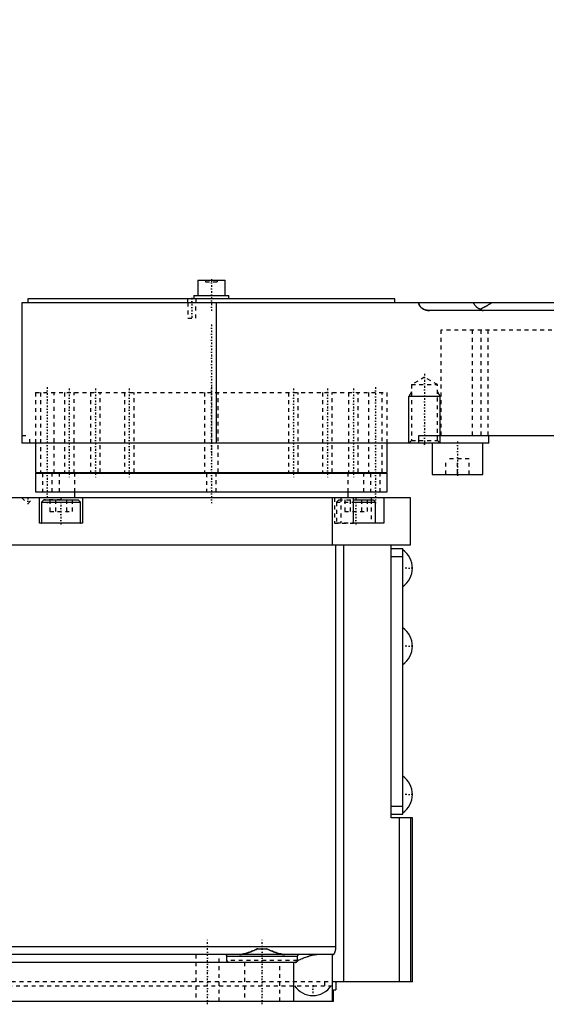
# Model space of a CAD drawing. Extents: x -171 to 342, y -1 to 570.
# Tile 2 of 5: x -49 to 86, y -1 to 251. Entities that reach past the tile are written whole.
import ezdxf

# ---------------------------------------------------------------- set-up
doc = ezdxf.new("R2010")
doc.units = 0
doc.linetypes.add('CENTER', pattern=[1.5, 0.45, -0.5, 0.05, -0.5])
doc.linetypes.add('DASHED', pattern=[2, 1, -1])
for name, color, linetype in [('AM_0', 7, 'CONTINUOUS'), ('AM_10', 7, 'CONTINUOUS'), ('AM_3', 7, 'DASHED'), ('AM_7', 7, 'CENTER')]:
    doc.layers.add(name, color=color, linetype=linetype)

msp = doc.modelspace()

# ---------------------------------------------------------------- linework, layer by layer
at = {"layer": 'AM_0', "color": 7, "linetype": 'CONTINUOUS'}
for p, q in [((-3.5, 184.8), (-3.5, 180.8)), ((-3.5, 184.8), (3.5, 184.8)), ((3.5, 180.8), (3.5, 184.8)), ((-47, 180), (-47, 179)), ((47, 180), (-47, 180)), ((-4.5, 180.8), (-4.5, 180)), ((-4.5, 180.8), (4.5, 180.8)), ((4.5, 180), (4.5, 180.8)), ((47, 179), (47, 180)), ((-48.5, 179), (-48.5, 145)), ((214, 179), (-48.5, 179)), ((1.28, 143), (1.28, 179)), ((126.09, 177), (55.82, 177)), ((-48.5, 145), (-48.48, 145)), ((-48.48, 145), (-48.48, 143)), ((53.12, 143), (53.12, 145)), ((53.12, 145), (161.73, 145)), ((71, 143), (71, 145)), ((71, 143), (-48.48, 143)), ((-45, 143), (-45, 135.5)), ((45, 135.5), (45, 143)), ((56.5, 143), (56.5, 135)), ((69.5, 135), (69.5, 143)), ((-45, 135.5), (45, 135.5)), ((-45, 135.3), (-45, 130.5)), ((-45, 135.3), (45, 135.3)), ((-40.98, 135.5), (-40.98, 135.3)), ((-35.87, 135.3), (-35.87, 135.5)), ((-35.13, 135.5), (-35.13, 135.3)), ((-29.51, 135.3), (-29.51, 135.5)), ((-28.46, 135.5), (-28.46, 135.3)), ((-21.14, 135.3), (-21.14, 135.5)), ((-19.85, 135.5), (-19.85, 135.3)), ((-1.42, 135.3), (-1.42, 135.5)), ((1.42, 135.5), (1.42, 135.3)), ((19.85, 135.3), (19.85, 135.5)), ((21.14, 135.5), (21.14, 135.3)), ((28.46, 135.3), (28.46, 135.5)), ((29.51, 135.5), (29.51, 135.3)), ((35.13, 135.3), (35.13, 135.5)), ((35.87, 135.5), (35.87, 135.3)), ((40.98, 135.3), (40.98, 135.5)), ((45, 130.5), (45, 135.3)), ((56.5, 135), (69.5, 135)), ((51, 129), (-129, 129)), ((-45, 130.5), (45, 130.5)), ((-44, 122.5), (-44, 129)), ((-35, 130.5), (-35, 129)), ((-33, 129), (-33, 122.5)), ((31, 117), (31, 129)), ((35, 129), (35, 130.5)), ((36.36, 122.5), (36.36, 129)), ((40.89, 129), (40.89, 128.5)), ((44.14, 129), (44.14, 122.5)), ((51, 117), (51, 129)), ((-42.9, 128.5), (-43.5, 127.9)), ((-43.5, 127.9), (-43.5, 122.6)), ((-43.5, 127.9), (-33.5, 127.9)), ((-42.9, 128.5), (-34.1, 128.5)), ((-33.5, 127.9), (-34.1, 128.5)), ((-33.5, 122.6), (-33.5, 127.9)), ((36.36, 128.5), (41.4, 128.5)), ((36.36, 127.9), (42, 127.9)), ((42, 127.9), (41.4, 128.5)), ((42, 122.6), (42, 127.9)), ((-33, 122.5), (-44, 122.5)), ((-43.5, 122.6), (-33.5, 122.6)), ((36.36, 122.6), (42, 122.6)), ((44.14, 122.5), (36.36, 122.5)), ((-127, 117), (51, 117)), ((31.9, 14), (31.9, 117)), ((33.91, 5), (33.91, 117)), ((46, 47), (46, 117)), ((46, 116), (49, 116)), ((46, 114), (49, 114)), ((49, 48), (49, 116)), ((46, 50), (49, 50)), ((46, 48), (49, 48)), ((51.5, 47), (46, 47)), ((48.13, 5), (48.13, 47)), ((51.04, 5), (51.04, 47)), ((51.5, 5), (51.5, 47)), ((31.9, 14), (-127, 14)), ((11.9, 13.5), (14.1, 13.5)), ((31.23, 12), (-101.17, 12)), ((22, 11.5), (4, 11.5)), ((4, 10.5), (4, 11.5)), ((22, 11.5), (22, 10.5)), ((31, 0), (31, 12)), ((21.5, 10), (-119, 10)), ((21, 10), (21, 0)), ((31.3, 0), (31.3, 3)), ((31.3, 3), (31.9, 3)), ((51.5, 5), (31.9, 5)), ((31.9, 5), (31.9, 3)), ((31.3, 0), (-127, 0))]:
    msp.add_line(p, q, dxfattribs=at)
for points in [[(53.12, 179, 0), (53.12, 178.98, 0), (53.12, 178.95, 0), (53.12, 178.92, 0), (53.12, 178.9, 0), (53.12, 178.88, 0), (53.13, 178.85, 0), (53.13, 178.82, 0), (53.14, 178.78, 0), (53.14, 178.75, 0), (53.15, 178.71, 0), (53.15, 178.69, 0), (53.15, 178.68, 0), (53.16, 178.64, 0), (53.17, 178.61, 0), (53.18, 178.58, 0), (53.19, 178.54, 0), (53.2, 178.51, 0), (53.21, 178.49, 0), (53.21, 178.48, 0), (53.23, 178.44, 0), (53.24, 178.41, 0), (53.25, 178.4, 0), (53.25, 178.38, 0), (53.27, 178.35, 0), (53.28, 178.32, 0), (53.29, 178.31, 0), (53.3, 178.29, 0), (53.31, 178.26, 0), (53.33, 178.23, 0), (53.34, 178.2, 0), (53.36, 178.18, 0), (53.38, 178.15, 0), (53.39, 178.13, 0), (53.4, 178.12, 0), (53.42, 178.09, 0), (53.44, 178.06, 0), (53.46, 178.03, 0), (53.48, 178, 0), (53.5, 177.98, 0), (53.51, 177.96, 0), (53.53, 177.95, 0), (53.55, 177.92, 0), (53.57, 177.9, 0), (53.6, 177.87, 0), (53.62, 177.85, 0), (53.64, 177.82, 0), (53.66, 177.81, 0), (53.67, 177.8, 0), (53.69, 177.77, 0), (53.72, 177.75, 0), (53.74, 177.73, 0), (53.77, 177.7, 0), (53.79, 177.68, 0), (53.81, 177.67, 0), (53.82, 177.66, 0), (53.84, 177.64, 0), (53.87, 177.62, 0), (53.9, 177.6, 0), (53.92, 177.58, 0), (53.95, 177.56, 0), (53.97, 177.55, 0), (53.98, 177.54, 0), (54.01, 177.52, 0), (54.04, 177.5, 0), (54.05, 177.49, 0), (54.07, 177.48, 0), (54.1, 177.47, 0), (54.13, 177.45, 0), (54.14, 177.44, 0), (54.16, 177.43, 0), (54.19, 177.41, 0), (54.22, 177.39, 0), (54.25, 177.38, 0), (54.28, 177.36, 0), (54.31, 177.34, 0), (54.33, 177.34, 0), (54.34, 177.33, 0), (54.38, 177.31, 0), (54.41, 177.3, 0), (54.52, 177.25, 0), (54.71, 177.18, 0), (54.9, 177.12, 0), (55.1, 177.07, 0), (55.21, 177.05, 0), (55.31, 177.04, 0), (55.52, 177.01, 0), (55.73, 177, 0), (55.82, 177, 0)], [(67.07, 179, 0), (67.07, 179, 0), (67.07, 179, 0), (67.07, 179, 0), (67.07, 179, 0), (67.07, 179, 0), (67.07, 179, 0), (67.07, 178.99, 0), (67.07, 178.99, 0), (67.07, 178.99, 0), (67.07, 178.99, 0), (67.07, 178.99, 0), (67.07, 178.99, 0), (67.07, 178.99, 0), (67.07, 178.99, 0), (67.07, 178.99, 0), (67.07, 178.99, 0), (67.07, 178.99, 0), (67.07, 178.99, 0), (67.07, 178.99, 0), (67.07, 178.98, 0), (67.07, 178.98, 0), (67.07, 178.98, 0), (67.07, 178.98, 0), (67.07, 178.98, 0), (67.07, 178.98, 0), (67.07, 178.98, 0), (67.07, 178.98, 0), (67.07, 178.98, 0), (67.07, 178.98, 0), (67.07, 178.98, 0), (67.07, 178.97, 0), (67.07, 178.97, 0), (67.07, 178.97, 0), (67.07, 178.97, 0), (67.07, 178.97, 0), (67.07, 178.97, 0), (67.08, 178.97, 0), (67.08, 178.96, 0), (67.08, 178.95, 0), (67.08, 178.94, 0), (67.09, 178.94, 0), (67.09, 178.94, 0), (67.09, 178.93, 0), (67.1, 178.92, 0), (67.12, 178.88, 0), (67.14, 178.84, 0), (67.17, 178.79, 0), (67.22, 178.69, 0), (67.29, 178.59, 0), (67.37, 178.48, 0), (67.46, 178.36, 0), (67.57, 178.24, 0), (67.62, 178.18, 0), (67.68, 178.12, 0), (67.79, 178.01, 0), (67.92, 177.89, 0), (68.05, 177.79, 0), (68.18, 177.68, 0), (68.32, 177.59, 0), (68.39, 177.54, 0), (68.46, 177.5, 0), (68.61, 177.41, 0), (68.76, 177.33, 0), (68.83, 177.3, 0)], [(68.83, 177.3, 0), (68.91, 177.33, 0), (69.06, 177.4, 0), (69.21, 177.48, 0), (69.29, 177.52, 0), (69.37, 177.56, 0), (69.53, 177.64, 0), (69.69, 177.73, 0), (69.85, 177.82, 0), (70.01, 177.92, 0), (70.18, 178.01, 0), (70.26, 178.06, 0), (70.35, 178.11, 0), (70.51, 178.21, 0), (70.68, 178.32, 0), (70.85, 178.42, 0), (71.02, 178.53, 0), (71.19, 178.63, 0), (71.27, 178.69, 0), (71.36, 178.74, 0), (71.52, 178.84, 0), (71.69, 178.95, 0), (71.77, 179, 0)], [(69.61, 177, 0), (69.58, 177, 0), (69.54, 177, 0), (69.5, 177.01, 0), (69.47, 177.01, 0), (69.45, 177.01, 0), (69.41, 177.02, 0), (69.36, 177.03, 0), (69.32, 177.04, 0), (69.28, 177.05, 0), (69.23, 177.07, 0), (69.21, 177.07, 0), (69.19, 177.08, 0), (69.15, 177.1, 0), (69.1, 177.12, 0), (69.06, 177.14, 0), (69.02, 177.17, 0), (68.98, 177.19, 0), (68.96, 177.21, 0), (68.94, 177.22, 0), (68.89, 177.25, 0), (68.85, 177.28, 0), (68.83, 177.3, 0)], [(7.17, 12, 0), (7.28, 12, 0), (7.52, 12.02, 0), (7.76, 12.05, 0), (7.88, 12.06, 0), (8, 12.09, 0), (8.25, 12.14, 0), (8.51, 12.2, 0), (8.77, 12.27, 0), (9.03, 12.35, 0), (9.29, 12.44, 0), (9.43, 12.48, 0), (9.56, 12.53, 0), (9.83, 12.63, 0), (10.11, 12.73, 0), (10.38, 12.84, 0), (10.66, 12.96, 0), (10.93, 13.07, 0), (11.07, 13.13, 0), (11.21, 13.19, 0), (11.49, 13.32, 0), (11.77, 13.44, 0), (11.9, 13.5, 0)], [(14.1, 13.5, 0), (14.23, 13.44, 0), (14.51, 13.32, 0), (14.79, 13.19, 0), (14.93, 13.13, 0), (15.07, 13.07, 0), (15.34, 12.96, 0), (15.62, 12.84, 0), (15.89, 12.73, 0), (16.17, 12.63, 0), (16.44, 12.53, 0), (16.57, 12.48, 0), (16.71, 12.44, 0), (16.97, 12.35, 0), (17.23, 12.27, 0), (17.49, 12.2, 0), (17.75, 12.14, 0), (18, 12.09, 0), (18.12, 12.06, 0), (18.24, 12.05, 0), (18.48, 12.02, 0), (18.72, 12, 0), (18.83, 12, 0)], [(31.23, 12, 0), (31.23, 12, 0), (31.24, 12, 0), (31.25, 12, 0), (31.25, 12, 0), (31.25, 12, 0), (31.26, 12, 0), (31.27, 12.01, 0), (31.27, 12.01, 0), (31.28, 12.01, 0), (31.29, 12.01, 0), (31.29, 12.02, 0), (31.29, 12.02, 0), (31.3, 12.02, 0), (31.31, 12.03, 0), (31.32, 12.03, 0), (31.32, 12.04, 0), (31.33, 12.04, 0), (31.33, 12.05, 0), (31.34, 12.05, 0), (31.35, 12.06, 0), (31.35, 12.06, 0), (31.36, 12.07, 0), (31.36, 12.07, 0), (31.37, 12.08, 0), (31.38, 12.09, 0), (31.38, 12.09, 0), (31.39, 12.1, 0), (31.39, 12.1, 0), (31.4, 12.11, 0), (31.41, 12.12, 0), (31.42, 12.13, 0), (31.43, 12.14, 0), (31.43, 12.15, 0), (31.43, 12.16, 0), (31.44, 12.17, 0), (31.45, 12.18, 0), (31.46, 12.19, 0), (31.47, 12.2, 0), (31.48, 12.22, 0), (31.48, 12.22, 0), (31.48, 12.23, 0), (31.49, 12.24, 0), (31.5, 12.26, 0), (31.51, 12.27, 0), (31.52, 12.29, 0), (31.53, 12.3, 0), (31.53, 12.31, 0), (31.53, 12.32, 0), (31.54, 12.33, 0), (31.55, 12.35, 0), (31.56, 12.37, 0), (31.57, 12.38, 0), (31.58, 12.4, 0), (31.58, 12.41, 0), (31.58, 12.42, 0), (31.59, 12.44, 0), (31.6, 12.45, 0), (31.61, 12.47, 0), (31.61, 12.49, 0), (31.62, 12.51, 0), (31.63, 12.52, 0), (31.63, 12.53, 0), (31.64, 12.55, 0), (31.65, 12.57, 0), (31.65, 12.58, 0), (31.65, 12.59, 0), (31.66, 12.61, 0), (31.67, 12.63, 0), (31.67, 12.64, 0), (31.68, 12.65, 0), (31.68, 12.67, 0), (31.69, 12.69, 0), (31.7, 12.71, 0), (31.7, 12.73, 0), (31.71, 12.75, 0), (31.72, 12.77, 0), (31.72, 12.78, 0), (31.73, 12.8, 0), (31.73, 12.82, 0), (31.74, 12.85, 0), (31.75, 12.87, 0), (31.75, 12.9, 0), (31.76, 12.91, 0), (31.76, 12.92, 0), (31.77, 12.94, 0), (31.77, 12.97, 0), (31.78, 13, 0), (31.79, 13.02, 0), (31.79, 13.05, 0), (31.79, 13.06, 0), (31.8, 13.07, 0), (31.8, 13.1, 0), (31.81, 13.13, 0), (31.81, 13.15, 0), (31.82, 13.18, 0), (31.82, 13.21, 0), (31.83, 13.22, 0), (31.83, 13.24, 0), (31.83, 13.26, 0), (31.84, 13.29, 0), (31.84, 13.32, 0), (31.85, 13.35, 0), (31.85, 13.38, 0), (31.85, 13.39, 0), (31.86, 13.4, 0), (31.86, 13.43, 0), (31.86, 13.46, 0), (31.87, 13.48, 0), (31.87, 13.49, 0), (31.87, 13.52, 0), (31.87, 13.55, 0), (31.88, 13.56, 0), (31.88, 13.58, 0), (31.88, 13.61, 0), (31.88, 13.64, 0), (31.88, 13.67, 0), (31.89, 13.69, 0), (31.89, 13.72, 0), (31.89, 13.74, 0), (31.89, 13.75, 0), (31.89, 13.78, 0), (31.89, 13.81, 0), (31.89, 13.84, 0), (31.9, 13.87, 0), (31.9, 13.9, 0), (31.9, 13.91, 0), (31.9, 13.93, 0), (31.9, 13.96, 0), (31.9, 13.99, 0), (31.9, 14, 0)], [(4, 11.5, 0), (4, 11.5, 0), (4, 11.51, 0), (4, 11.52, 0), (4, 11.53, 0), (4, 11.53, 0), (4, 11.54, 0), (4, 11.55, 0), (4, 11.56, 0), (4, 11.57, 0), (3.99, 11.58, 0), (3.99, 11.58, 0), (3.99, 11.58, 0), (3.99, 11.59, 0), (3.99, 11.6, 0), (3.98, 11.63, 0), (3.98, 11.65, 0), (3.97, 11.68, 0), (3.95, 11.72, 0), (3.93, 11.76, 0), (3.9, 11.8, 0), (3.87, 11.83, 0), (3.84, 11.86, 0), (3.83, 11.88, 0), (3.81, 11.89, 0), (3.78, 11.92, 0), (3.74, 11.94, 0), (3.71, 11.96, 0), (3.67, 11.97, 0), (3.63, 11.98, 0), (3.61, 11.99, 0), (3.59, 11.99, 0), (3.56, 12, 0), (3.52, 12, 0), (3.5, 12, 0)], [(4.5, 10, 0), (4.5, 10, 0), (4.49, 10, 0), (4.48, 10, 0), (4.48, 10, 0), (4.48, 10, 0), (4.47, 10, 0), (4.46, 10, 0), (4.45, 10, 0), (4.45, 10, 0), (4.44, 10, 0), (4.44, 10, 0), (4.43, 10, 0), (4.42, 10.01, 0), (4.42, 10.01, 0), (4.41, 10.01, 0), (4.4, 10.01, 0), (4.4, 10.01, 0), (4.39, 10.01, 0), (4.39, 10.01, 0), (4.38, 10.01, 0), (4.37, 10.02, 0), (4.37, 10.02, 0), (4.37, 10.02, 0), (4.36, 10.02, 0), (4.35, 10.02, 0), (4.35, 10.02, 0), (4.35, 10.02, 0), (4.34, 10.03, 0), (4.33, 10.03, 0), (4.32, 10.03, 0), (4.32, 10.03, 0), (4.31, 10.04, 0), (4.31, 10.04, 0), (4.3, 10.04, 0), (4.3, 10.04, 0), (4.29, 10.05, 0), (4.28, 10.05, 0), (4.28, 10.05, 0), (4.27, 10.06, 0), (4.27, 10.06, 0), (4.26, 10.06, 0), (4.26, 10.06, 0), (4.25, 10.07, 0), (4.24, 10.07, 0), (4.24, 10.07, 0), (4.23, 10.08, 0), (4.23, 10.08, 0), (4.23, 10.08, 0), (4.22, 10.09, 0), (4.21, 10.09, 0), (4.21, 10.09, 0), (4.2, 10.1, 0), (4.2, 10.1, 0), (4.19, 10.11, 0), (4.19, 10.11, 0), (4.18, 10.11, 0), (4.18, 10.12, 0), (4.17, 10.12, 0), (4.17, 10.13, 0), (4.16, 10.13, 0), (4.16, 10.13, 0), (4.16, 10.14, 0), (4.15, 10.14, 0), (4.15, 10.15, 0), (4.14, 10.15, 0), (4.14, 10.15, 0), (4.14, 10.16, 0), (4.13, 10.16, 0), (4.13, 10.16, 0), (4.13, 10.17, 0), (4.12, 10.17, 0), (4.12, 10.18, 0), (4.11, 10.18, 0), (4.11, 10.19, 0), (4.1, 10.19, 0), (4.1, 10.2, 0), (4.1, 10.2, 0), (4.1, 10.21, 0), (4.09, 10.21, 0), (4.09, 10.22, 0), (4.08, 10.22, 0), (4.08, 10.23, 0), (4.08, 10.23, 0), (4.08, 10.24, 0), (4.07, 10.24, 0), (4.07, 10.25, 0), (4.06, 10.25, 0), (4.06, 10.26, 0), (4.06, 10.27, 0), (4.06, 10.27, 0), (4.05, 10.27, 0), (4.05, 10.28, 0), (4.05, 10.29, 0), (4.04, 10.29, 0), (4.04, 10.3, 0), (4.04, 10.31, 0), (4.04, 10.31, 0), (4.04, 10.31, 0), (4.03, 10.32, 0), (4.03, 10.33, 0), (4.03, 10.34, 0), (4.03, 10.34, 0), (4.02, 10.35, 0), (4.02, 10.35, 0), (4.02, 10.36, 0), (4.02, 10.36, 0), (4.02, 10.37, 0), (4.02, 10.37, 0), (4.02, 10.38, 0), (4.01, 10.38, 0), (4.01, 10.39, 0), (4.01, 10.4, 0), (4.01, 10.4, 0), (4.01, 10.41, 0), (4.01, 10.41, 0), (4.01, 10.42, 0), (4.01, 10.43, 0), (4, 10.43, 0), (4, 10.44, 0), (4, 10.44, 0), (4, 10.45, 0), (4, 10.46, 0), (4, 10.46, 0), (4, 10.47, 0), (4, 10.48, 0), (4, 10.48, 0), (4, 10.48, 0), (4, 10.49, 0), (4, 10.5, 0), (4, 10.5, 0)], [(22, 10.44, 0), (22, 10.44, 0), (22, 10.43, 0), (21.99, 10.43, 0), (21.99, 10.42, 0), (21.99, 10.42, 0), (21.99, 10.41, 0), (21.99, 10.41, 0), (21.99, 10.4, 0), (21.99, 10.39, 0), (21.99, 10.39, 0), (21.99, 10.38, 0), (21.99, 10.38, 0), (21.98, 10.37, 0), (21.98, 10.37, 0), (21.98, 10.36, 0), (21.98, 10.35, 0), (21.98, 10.35, 0), (21.98, 10.34, 0), (21.97, 10.34, 0), (21.97, 10.33, 0), (21.97, 10.33, 0), (21.97, 10.32, 0), (21.97, 10.32, 0), (21.96, 10.32, 0), (21.96, 10.31, 0), (21.96, 10.31, 0), (21.96, 10.3, 0), (21.96, 10.3, 0), (21.95, 10.29, 0), (21.95, 10.28, 0), (21.95, 10.28, 0), (21.94, 10.27, 0), (21.94, 10.27, 0), (21.94, 10.27, 0), (21.94, 10.26, 0), (21.93, 10.25, 0), (21.93, 10.25, 0), (21.93, 10.24, 0), (21.92, 10.24, 0), (21.92, 10.23, 0), (21.92, 10.23, 0), (21.92, 10.22, 0), (21.91, 10.22, 0), (21.91, 10.21, 0), (21.91, 10.21, 0), (21.9, 10.2, 0), (21.9, 10.2, 0), (21.9, 10.2, 0), (21.89, 10.19, 0), (21.89, 10.19, 0), (21.89, 10.18, 0), (21.88, 10.18, 0), (21.88, 10.17, 0), (21.87, 10.17, 0), (21.87, 10.17, 0), (21.87, 10.16, 0), (21.86, 10.16, 0), (21.86, 10.15, 0), (21.85, 10.15, 0), (21.85, 10.14, 0), (21.85, 10.14, 0), (21.85, 10.14, 0), (21.84, 10.13, 0), (21.84, 10.13, 0), (21.83, 10.13, 0), (21.83, 10.12, 0), (21.83, 10.12, 0), (21.82, 10.12, 0), (21.82, 10.11, 0), (21.82, 10.11, 0), (21.81, 10.11, 0), (21.8, 10.1, 0), (21.8, 10.1, 0), (21.79, 10.1, 0), (21.79, 10.09, 0), (21.79, 10.09, 0), (21.78, 10.09, 0), (21.78, 10.08, 0), (21.77, 10.08, 0), (21.77, 10.08, 0), (21.76, 10.07, 0), (21.75, 10.07, 0), (21.75, 10.07, 0), (21.75, 10.07, 0), (21.74, 10.06, 0), (21.74, 10.06, 0), (21.73, 10.06, 0), (21.72, 10.05, 0), (21.72, 10.05, 0), (21.72, 10.05, 0), (21.71, 10.05, 0), (21.71, 10.04, 0), (21.7, 10.04, 0), (21.69, 10.04, 0), (21.69, 10.04, 0), (21.68, 10.03, 0), (21.68, 10.03, 0), (21.67, 10.03, 0), (21.67, 10.03, 0), (21.66, 10.03, 0), (21.65, 10.02, 0), (21.65, 10.02, 0), (21.64, 10.02, 0), (21.64, 10.02, 0), (21.64, 10.02, 0), (21.63, 10.02, 0), (21.62, 10.02, 0), (21.62, 10.01, 0), (21.62, 10.01, 0), (21.61, 10.01, 0), (21.6, 10.01, 0), (21.6, 10.01, 0), (21.6, 10.01, 0), (21.59, 10.01, 0), (21.58, 10.01, 0), (21.58, 10.01, 0), (21.57, 10, 0), (21.56, 10, 0), (21.56, 10, 0), (21.56, 10, 0), (21.55, 10, 0), (21.54, 10, 0), (21.54, 10, 0), (21.53, 10, 0), (21.52, 10, 0), (21.52, 10, 0), (21.52, 10, 0), (21.51, 10, 0), (21.5, 10, 0), (21.5, 10, 0)], [(22, 10.44, 0), (22.14, 10.51, 0), (22.43, 10.63, 0), (22.72, 10.76, 0), (22.87, 10.82, 0), (23.02, 10.88, 0), (23.31, 11, 0), (23.6, 11.12, 0), (23.89, 11.23, 0), (24.18, 11.34, 0), (24.46, 11.45, 0), (24.61, 11.5, 0), (24.75, 11.54, 0), (25.03, 11.63, 0), (25.31, 11.72, 0), (25.58, 11.79, 0), (25.85, 11.86, 0), (26.11, 11.91, 0), (26.25, 11.93, 0), (26.37, 11.95, 0), (26.63, 11.98, 0), (26.88, 12, 0), (27, 12, 0)], [(22.5, 12, 0), (22.48, 12, 0), (22.44, 12, 0), (22.41, 11.99, 0), (22.39, 11.99, 0), (22.37, 11.98, 0), (22.33, 11.97, 0), (22.29, 11.96, 0), (22.26, 11.94, 0), (22.22, 11.92, 0), (22.19, 11.89, 0), (22.17, 11.88, 0), (22.16, 11.86, 0), (22.13, 11.83, 0), (22.1, 11.8, 0), (22.07, 11.76, 0), (22.05, 11.72, 0), (22.03, 11.68, 0), (22.02, 11.65, 0), (22.02, 11.63, 0), (22.01, 11.6, 0), (22.01, 11.59, 0), (22.01, 11.58, 0), (22.01, 11.58, 0), (22.01, 11.58, 0), (22, 11.57, 0), (22, 11.56, 0), (22, 11.55, 0), (22, 11.54, 0), (22, 11.53, 0), (22, 11.53, 0), (22, 11.52, 0), (22, 11.51, 0), (22, 11.5, 0), (22, 11.5, 0)], [(22, 10.5, 0), (22, 10.49, 0), (22, 10.47, 0), (22, 10.45, 0), (22, 10.44, 0)]]:
    msp.add_polyline3d(points, dxfattribs=at)
for centre, radius, start, end in [((90, 196), 216, 120.9733, 180), ((90, 196), 184, 114.0547, 180), ((-43.4, 122.6), 0.1, 180, 270), ((-33.6, 122.6), 0.1, 270, 0), ((41.9, 122.6), 0.1, 270, 0), ((45.8, 111), 5.67, 304.3588, 55.6412), ((45.8, 91), 5.67, 304.3588, 55.6412), ((45.8, 53), 5.67, 304.3588, 55.6412), ((3.5, 11.5), 0.5, 0, 90), ((22.5, 11.5), 0.5, 90, 180), ((26, 7.17), 5.67, 213.9924, 326.0076)]:
    msp.add_arc(centre, radius, start, end, dxfattribs=at)
at = {"layer": 'AM_10', "color": 7, "linetype": 'CONTINUOUS'}
for p, q in [((51.24, 156.2), (50.56, 155)), ((58.56, 155), (50.56, 155)), ((50.56, 143), (50.56, 155)), ((57.88, 156.2), (58.56, 155)), ((58.56, 143), (58.56, 155))]:
    msp.add_line(p, q, dxfattribs=at)
at = {"layer": 'AM_3', "color": 6, "linetype": 'DASHED'}
for p, q in [((-1.5, 184.8), (-1.5, 184.3)), ((-1.5, 184.3), (1.5, 184.3)), ((0, 184.8), (0, 184.3)), ((1.5, 184.8), (1.5, 184.3)), ((-6.1, 180), (-6.1, 179)), ((-3.9, 179), (-3.9, 180)), ((-6, 179), (-6, 175)), ((-4, 175), (-4, 179)), ((-6, 175), (-4, 175)), ((58.78, 172), (58.78, 145)), ((121.21, 172), (58.78, 172)), ((66.82, 145), (66.82, 172)), ((69, 172), (69, 145)), ((70.91, 145), (70.91, 172)), ((54.56, 159.92), (51.24, 158)), ((57.88, 158), (54.56, 159.92)), ((51.24, 158), (51.24, 143.68)), ((51.24, 158), (57.88, 158)), ((57.88, 143.68), (57.88, 158)), ((-45, 156), (45, 156)), ((-45, 156), (-45, 143)), ((-45, 156), (45, 156)), ((-43.75, 156), (-43.75, 135.5)), ((-40.25, 135.3), (-40.25, 156)), ((-37.62, 156), (-37.62, 135.5)), ((-35.12, 135.3), (-35.12, 156)), ((-30.95, 156), (-30.95, 135.5)), ((-28.45, 135.5), (-28.45, 156)), ((-22.25, 156), (-22.25, 135.5)), ((-19.75, 135.5), (-19.75, 156)), ((-1.75, 156), (-1.75, 135.5)), ((1.75, 135.5), (1.75, 156)), ((19.75, 156), (19.75, 135.5)), ((22.25, 135.5), (22.25, 156)), ((28.45, 156), (28.45, 135.5)), ((30.95, 135.5), (30.95, 156)), ((35.12, 156), (35.12, 135.3)), ((37.62, 135.5), (37.62, 156)), ((40.25, 156), (40.25, 135.3)), ((43.75, 135.5), (43.75, 156)), ((45, 143), (45, 156)), ((-48.48, 145), (-46.5, 145)), ((-46.5, 143), (-46.5, 145)), ((51.24, 143.68), (50.56, 143)), ((51.24, 143.68), (57.88, 143.68)), ((58.56, 143), (57.88, 143.68)), ((60, 135), (60, 139)), ((66, 139), (60, 139)), ((63, 135), (63, 139)), ((66, 135), (66, 139)), ((-43.25, 135.3), (-43.25, 130.5)), ((-40.75, 130.5), (-40.75, 135.3)), ((-39, 135.5), (-39, 130.5)), ((-35, 135.5), (-35, 130.5)), ((-1.25, 135.3), (-1.25, 130.5)), ((1.25, 130.5), (1.25, 135.3)), ((35, 130.5), (35, 135.5)), ((39, 130.5), (39, 135.5)), ((40.75, 135.3), (40.75, 130.5)), ((43.25, 130.5), (43.25, 135.3)), ((-48.5, 129), (-47, 127.5)), ((-47, 127.5), (-45.5, 129)), ((31.5, 129), (31.5, 122.5)), ((33.11, 129), (33.11, 122.5)), ((-38.5, 128.5), (-42.9, 128.5)), ((-41.36, 128.5), (-41.36, 125.5)), ((-39.93, 128.5), (-39.93, 125.5)), ((-37.07, 128.5), (-37.07, 125.5)), ((-35.64, 128.5), (-35.64, 125.5)), ((32.6, 128.5), (32, 127.9)), ((32, 127.9), (32, 122.6)), ((32, 127.9), (36.36, 127.9)), ((32.6, 128.5), (36.36, 128.5)), ((34.14, 128.5), (34.14, 125.5)), ((35.57, 128.5), (35.57, 125.5)), ((38.43, 128.5), (38.43, 125.5)), ((39.86, 128.5), (39.86, 125.5)), ((40.89, 128.5), (40.89, 122.5)), ((-41.36, 125.5), (-35.64, 125.5)), ((34.14, 125.5), (39.86, 125.5)), ((31.5, 122.5), (36.36, 122.5)), ((32, 122.6), (36.36, 122.6)), ((-4, 12), (-4, 0)), ((2, 0), (2, 12)), ((22, 10.5), (4, 10.5)), ((8.5, 10), (8.5, 0)), ((17.5, 0), (17.5, 10)), ((31.9, 5), (-127, 5)), ((-104, 4), (31, 4)), ((29, 5), (29, 4))]:
    msp.add_line(p, q, dxfattribs=at)
for points in [[(55.82, 177, 0), (55.73, 177, 0), (55.52, 177.01, 0), (55.31, 177.04, 0), (55.21, 177.05, 0), (55.1, 177.07, 0), (54.9, 177.12, 0), (54.71, 177.18, 0), (54.52, 177.25, 0), (54.41, 177.3, 0), (54.38, 177.31, 0), (54.34, 177.33, 0), (54.33, 177.34, 0), (54.31, 177.34, 0), (54.28, 177.36, 0), (54.25, 177.38, 0), (54.22, 177.39, 0), (54.19, 177.41, 0), (54.16, 177.43, 0), (54.14, 177.44, 0), (54.13, 177.45, 0), (54.1, 177.47, 0), (54.07, 177.48, 0), (54.05, 177.49, 0), (54.04, 177.5, 0), (54.01, 177.52, 0), (53.98, 177.54, 0), (53.97, 177.55, 0), (53.95, 177.56, 0), (53.92, 177.58, 0), (53.9, 177.6, 0), (53.87, 177.62, 0), (53.84, 177.64, 0), (53.82, 177.66, 0), (53.81, 177.67, 0), (53.79, 177.68, 0), (53.77, 177.7, 0), (53.74, 177.73, 0), (53.72, 177.75, 0), (53.69, 177.77, 0), (53.67, 177.8, 0), (53.66, 177.81, 0), (53.64, 177.82, 0), (53.62, 177.85, 0), (53.6, 177.87, 0), (53.57, 177.9, 0), (53.55, 177.92, 0), (53.53, 177.95, 0), (53.51, 177.96, 0), (53.5, 177.98, 0), (53.48, 178, 0), (53.46, 178.03, 0), (53.44, 178.06, 0), (53.42, 178.09, 0), (53.4, 178.12, 0), (53.39, 178.13, 0), (53.38, 178.15, 0), (53.36, 178.18, 0), (53.34, 178.2, 0), (53.33, 178.23, 0), (53.31, 178.26, 0), (53.3, 178.29, 0), (53.29, 178.31, 0), (53.28, 178.32, 0), (53.27, 178.35, 0), (53.25, 178.38, 0), (53.25, 178.4, 0), (53.24, 178.41, 0), (53.23, 178.44, 0), (53.21, 178.48, 0), (53.21, 178.49, 0), (53.2, 178.51, 0), (53.19, 178.54, 0), (53.18, 178.58, 0), (53.17, 178.61, 0), (53.16, 178.64, 0), (53.15, 178.68, 0), (53.15, 178.69, 0), (53.15, 178.71, 0), (53.14, 178.75, 0), (53.14, 178.78, 0), (53.13, 178.82, 0), (53.13, 178.85, 0), (53.12, 178.88, 0), (53.12, 178.9, 0), (53.12, 178.92, 0), (53.12, 178.95, 0), (53.12, 178.98, 0), (53.12, 179, 0)], [(68.83, 177.3, 0), (68.77, 177.33, 0), (68.64, 177.39, 0), (68.51, 177.47, 0), (68.45, 177.5, 0), (68.38, 177.54, 0), (68.26, 177.62, 0), (68.15, 177.71, 0), (68.03, 177.8, 0), (67.92, 177.89, 0), (67.81, 177.99, 0), (67.76, 178.04, 0), (67.71, 178.09, 0), (67.61, 178.19, 0), (67.52, 178.3, 0), (67.43, 178.4, 0), (67.35, 178.51, 0), (67.27, 178.62, 0), (67.24, 178.67, 0), (67.2, 178.73, 0), (67.14, 178.84, 0), (67.1, 178.91, 0), (67.09, 178.93, 0), (67.08, 178.95, 0), (67.08, 178.96, 0), (67.08, 178.96, 0), (67.08, 178.96, 0), (67.08, 178.96, 0), (67.08, 178.97, 0), (67.08, 178.97, 0), (67.07, 178.97, 0), (67.07, 178.97, 0), (67.07, 178.97, 0), (67.07, 178.98, 0), (67.07, 178.98, 0), (67.07, 178.98, 0), (67.07, 178.98, 0), (67.07, 178.98, 0), (67.07, 178.99, 0), (67.07, 178.99, 0), (67.07, 178.99, 0), (67.07, 178.99, 0), (67.07, 178.99, 0), (67.07, 178.99, 0), (67.07, 178.99, 0), (67.07, 178.99, 0), (67.07, 178.99, 0), (67.07, 178.99, 0), (67.07, 179, 0), (67.07, 179, 0), (67.07, 179, 0), (67.07, 179, 0), (67.07, 179, 0), (67.07, 179, 0), (67.07, 179, 0), (67.07, 179, 0), (67.07, 179, 0), (67.07, 179, 0), (67.07, 179, 0), (67.07, 179, 0), (67.07, 179, 0), (67.07, 179, 0), (67.07, 179, 0), (67.07, 179, 0), (67.07, 179, 0)], [(71.77, 179, 0), (71.69, 178.95, 0), (71.52, 178.84, 0), (71.36, 178.74, 0), (71.27, 178.69, 0), (71.19, 178.63, 0), (71.02, 178.53, 0), (70.85, 178.42, 0), (70.68, 178.32, 0), (70.51, 178.21, 0), (70.35, 178.11, 0), (70.26, 178.06, 0), (70.18, 178.01, 0), (70.01, 177.92, 0), (69.85, 177.82, 0), (69.69, 177.73, 0), (69.53, 177.64, 0), (69.37, 177.56, 0), (69.29, 177.52, 0), (69.21, 177.48, 0), (69.06, 177.4, 0), (68.91, 177.33, 0), (68.83, 177.3, 0)], [(68.83, 177.3, 0), (68.85, 177.28, 0), (68.89, 177.25, 0), (68.94, 177.22, 0), (68.96, 177.21, 0), (68.98, 177.19, 0), (69.02, 177.17, 0), (69.06, 177.14, 0), (69.1, 177.12, 0), (69.15, 177.1, 0), (69.19, 177.08, 0), (69.21, 177.07, 0), (69.23, 177.07, 0), (69.28, 177.05, 0), (69.32, 177.04, 0), (69.36, 177.03, 0), (69.41, 177.02, 0), (69.45, 177.01, 0), (69.47, 177.01, 0), (69.5, 177.01, 0), (69.54, 177, 0), (69.58, 177, 0), (69.61, 177, 0)], [(11.9, 13.5, 0), (11.77, 13.44, 0), (11.49, 13.32, 0), (11.21, 13.19, 0), (11.07, 13.13, 0), (10.93, 13.07, 0), (10.66, 12.96, 0), (10.38, 12.84, 0), (10.11, 12.73, 0), (9.83, 12.63, 0), (9.56, 12.53, 0), (9.43, 12.48, 0), (9.29, 12.44, 0), (9.03, 12.35, 0), (8.77, 12.27, 0), (8.51, 12.2, 0), (8.25, 12.14, 0), (8, 12.09, 0), (7.88, 12.06, 0), (7.76, 12.05, 0), (7.52, 12.02, 0), (7.28, 12, 0), (7.17, 12, 0)], [(18.83, 12, 0), (18.72, 12, 0), (18.48, 12.02, 0), (18.24, 12.05, 0), (18.12, 12.06, 0), (18, 12.09, 0), (17.75, 12.14, 0), (17.49, 12.2, 0), (17.23, 12.27, 0), (16.97, 12.35, 0), (16.71, 12.44, 0), (16.57, 12.48, 0), (16.44, 12.53, 0), (16.17, 12.63, 0), (15.89, 12.73, 0), (15.62, 12.84, 0), (15.34, 12.96, 0), (15.07, 13.07, 0), (14.93, 13.13, 0), (14.79, 13.19, 0), (14.51, 13.32, 0), (14.23, 13.44, 0), (14.1, 13.5, 0)]]:
    msp.add_polyline3d(points, dxfattribs=at)
for centre, radius, start, end in [((32.1, 122.6), 0.1, 180, 270), ((4.5, 10.5), 0.5, 180, 270), ((21.5, 10.5), 0.5, 270, 0)]:
    msp.add_arc(centre, radius, start, end, dxfattribs=at)
at = {"layer": 'AM_7', "color": 4, "linetype": 'CENTER'}
for p, q in [((0, 185.04), (0, 176.9)), ((-5, 180.25), (-5, 174.75)), ((0, 173.45), (0, 139.72)), ((54.56, 160.76), (54.56, 142.15)), ((-42, 157.35), (-42, 127.65)), ((-36.37, 157.03), (-36.37, 134.26)), ((-29.7, 157.03), (-29.7, 134.26)), ((-21, 157.03), (-21, 134.26)), ((0, 157.35), (0, 127.65)), ((21, 157.03), (21, 134.26)), ((29.7, 157.03), (29.7, 134.26)), ((36.37, 157.03), (36.37, 134.26)), ((42, 157.35), (42, 127.65)), ((63, 143.4), (63, 134.6)), ((-47, 129.07), (-47, 127.42)), ((-38.5, 128.8), (-38.5, 122.2)), ((37, 128.8), (37, 122.2)), ((51.6, 111), (48.67, 111)), ((51.6, 91), (48.67, 91)), ((51.6, 53), (48.67, 53)), ((-1, -0.75), (-1, 15.75)), ((13, -0.75), (13, 15.75)), ((26, 4.12), (26, 1.38))]:
    msp.add_line(p, q, dxfattribs=at)

doc.saveas('drawing.dxf')
